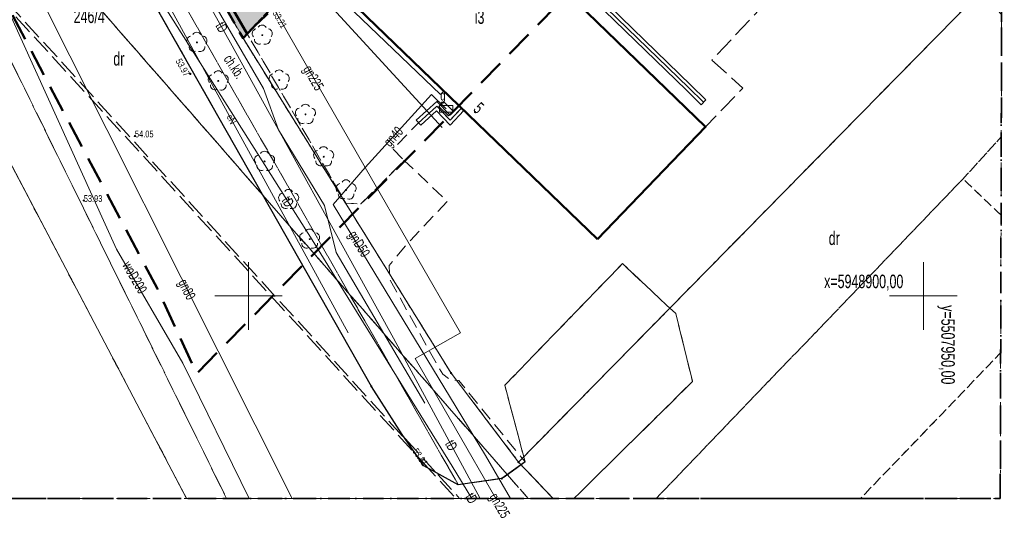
# Model space of a CAD drawing. Header units: metres. Extents: x 5507784 to 5508297, y 5948658 to 5948992.
# Tile 74 of 98: x 5508224 to 5508297, y 5948884 to 5948920. Entities that reach past the tile are written whole.
import ezdxf
from ezdxf.enums import TextEntityAlignment as Align

# ---------------------------------------------------------------- set-up
doc = ezdxf.new("R2010")
doc.units = ezdxf.units.M
for name, pattern in [('2', [0.9, 0.6, -0.3]), ('L_0_02', [0]), ('L_0_03', [1, 0.5, -0.5]), ('L_0_04', [1.5, 1, -0.5]), ('L_0_06', [2, 1.5, -0.5]), ('L_0_0C', [3, 2, -1]), ('L_0_4E', [2.5, 1.5, -1]), ('L_0_B1', [2.5, 1.5, -0.5, 0, -0.5])]:
    doc.linetypes.add(name, pattern=pattern)
doc.layers.get('0').update_dxf_attribs({"linetype": 'CONTINUOUS', "lineweight": 18})
for name, color, linetype, lineweight in [('1_granice_dzialek', 1, 'CONTINUOUS', 5), ('1_mala_arch', 5, 'CONTINUOUS', 5), ('1_nawierzchnie', 253, 'CONTINUOUS', 5), ('312-budynek ewidencyjny', 7, 'CONTINUOUS', 18), ('EGB_AdresNieruchomosci', 7, 'CONTINUOUS', 18), ('EGB_Budynek', 7, 'CONTINUOUS', 50), ('EGB_DzialkaEwidencyjna', 7, 'L_0_02', 18), ('EGB_JednostkaEwidencyjna', 7, 'CONTINUOUS', 18), ('EGB_KonturUzytkuGruntowego', 96, 'L_0_03', 18), ('EGB_ObrebEwidencyjny', 7, 'CONTINUOUS', 18), ('EGB_PunktGraniczny', 7, 'CONTINUOUS', 18), ('GES_PrzewodElektroenergetyczny', 1, 'CONTINUOUS', 18), ('GES_PrzewodGazowy', 52, 'CONTINUOUS', 18), ('GES_PrzewodTelekomunikacyjny', 30, 'CONTINUOUS', 18), ('GES_PrzewodWodociagowy', 5, 'CONTINUOUS', 18), ('GES_Rzedna', 7, 'CONTINUOUS', 18), ('GES_UrzadzeniaSiecGazowa_P', 7, 'CONTINUOUS', 18), ('OT_Budowle', 7, 'CONTINUOUS', 18), ('OT_Komunikacja', 7, 'CONTINUOUS', 18), ('OT_Rzedna', 7, 'CONTINUOUS', 18), ('OT_ZagospodarowanieTerenu', 7, 'CONTINUOUS', 18), ('OT_ZagospodarowanieTerenu_P', 7, 'CONTINUOUS', 18), ('OTDN', 7, 'CONTINUOUS', 13), ('OTKC', 7, 'CONTINUOUS', 13), ('OTKJ', 7, 'CONTINUOUS', 13), ('OTKK', 7, 'CONTINUOUS', 13), ('OTKU', 7, 'CONTINUOUS', 13), ('OTRS', 7, 'CONTINUOUS', 13), ('OTZL', 7, 'CONTINUOUS', 13), ('OTZT', 7, 'CONTINUOUS', 18), ('SUEP', 7, 'CONTINUOUS', 13), ('SUGP', 7, 'CONTINUOUS', 18), ('SUGS', 7, 'CONTINUOUS', 18), ('SUTP', 7, 'CONTINUOUS', 13), ('SUWP', 7, 'CONTINUOUS', 13), ('Zakres', 5, 'L_0_0C', 50)]:
    doc.layers.add(name, color=color, linetype=linetype, lineweight=lineweight)
doc.styles.get("Standard").update_dxf_attribs({"font": 'arial.ttf'})
doc.linetypes.add('L_0_29_SHX', pattern='A,0,-0.25,-0.5,-0.5,-0.5,-0.5,-0.5,-0.5,-0.5,-0.5,[2,Nowogard 244.shx,S=0.05,R=0,X=0,Y=0],-0.5,[3,Nowogard 244.shx,S=0.05,R=0,X=0,Y=0],-0.25', length=5)

# ---------------------------------------------------------------- blocks, each defined once
blk = doc.blocks.new('L_0_02_2')
at = {"color": 0}
blk.add_point((0, 0), dxfattribs=at)
blk = doc.blocks.new('L_0_02_1')
at = {"color": 0}
blk.add_point((0, 0), dxfattribs=at)
blk = doc.blocks.new('L_0_29_1')
at = {"color": 0, "linetype": 'Continuous', "lineweight": 13, "flags": 128}
blk.add_lwpolyline([(0, -0.5), (0, 0.5)], dxfattribs=at)
blk = doc.blocks.new('L_0_29_2')
at = {"color": 0, "linetype": 'Continuous', "lineweight": 13, "flags": 128}
blk.add_lwpolyline([(0, 0.5), (0, -0.5)], dxfattribs=at)
blk = doc.blocks.new('EGB_ADRES')
at = {"linetype": 'Continuous', "lineweight": 13}
blk.add_hatch(color=0, dxfattribs=at).paths.add_polyline_path([(0, -0.09, 1), (0, 0.09, 1)])
at = {"color": 0, "linetype": 'Continuous', "lineweight": 13}
blk.add_circle((0, 0), 0.0906, dxfattribs=at)
blk = doc.blocks.new('EGPG_N')
at = {"linetype": 'Continuous', "lineweight": 13}
blk.add_hatch(color=0, dxfattribs=at).paths.add_polyline_path([(0, -0.1, 1), (0, 0.1, 1)])
at = {"color": 0, "linetype": 'Continuous', "lineweight": 13}
blk.add_circle((0, 0), 0.1, dxfattribs=at)
blk = doc.blocks.new('SUGS')
at = {"color": 0, "linetype": 'Continuous', "lineweight": 18, "flags": 128}
blk.add_lwpolyline([(1, 0.5), (1, -0.5), (-1, -0.5), (-1, 0.5)], close=True, dxfattribs=at)
blk = doc.blocks.new('OTRS')
at = {"linetype": 'Continuous', "lineweight": 13}
blk.add_hatch(color=0, dxfattribs=at).paths.add_polyline_path([(0, -0.09, 1), (0, 0.09, 1)])
at = {"color": 0, "linetype": 'Continuous', "lineweight": 13}
blk.add_circle((0, 0), 0.0906, dxfattribs=at)
blk = doc.blocks.new('OTZL')
at = {"linetype": 'Continuous', "lineweight": 18}
blk.add_hatch(color=0, dxfattribs=at).paths.add_polyline_path([(0, -0.07, 1), (0, 0.07, 1)])
at = {"color": 0, "linetype": 'Continuous', "lineweight": 18}
blk.add_circle((0, 0), 0.0721, dxfattribs=at)
for centre, radius, start, end in [((-0.02, 0.82), 0.68, 29.5388, 149.6209), ((-0.8, 0.24), 0.7, 101.6336, 222.6141), ((0.78, 0.24), 0.7, 318.5035, 78.3664), ((-0.46, -0.64), 0.7, 175.1009, 291.5014), ((0.46, -0.66), 0.7, 249.444, 4.8991)]:
    blk.add_arc(centre, radius, start, end, dxfattribs=at)

msp = doc.modelspace()

# ---------------------------------------------------------------- hatches: boundary and pattern name
at = {"layer": '1_nawierzchnie', "linetype": 'Continuous', "ltscale": 0.5, "true_color": 0x636466}
h = msp.add_hatch(dxfattribs=at)
h.set_pattern_fill('DOTS', color=251, angle=45)
h.set_pattern_definition([(45, (340.901654, 0), (-0.0220970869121, 0.06629126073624), [0, -0.0625])])
h.paths.add_polyline_path([(5508244.012, 5948967.65), (5508263.002, 5948948.91), (5508266.032, 5948949.798), (5508267.026, 5948948.877), (5508264.782, 5948948.02), (5508262.522, 5948947.38), (5508261.032, 5948948.78), (5508250.173, 5948959.643), (5508244.322, 5948965.52), (5508242.612, 5948965.76), (5508240.592, 5948966.3), (5508226.762, 5948951.092), (5508225.742, 5948949.97), (5508225.402, 5948947.7), (5508225.712, 5948945.49), (5508226.352, 5948944.94), (5508231.045, 5948936.413), (5508240.802, 5948919.427), (5508240.492, 5948919.1), (5508223.642, 5948948.94), (5508240.809, 5948968.211), (5508241.102, 5948968.3), (5508242.582, 5948968.21)])
at = {"layer": '1_nawierzchnie', "linetype": 'Continuous', "lineweight": 5, "ltscale": 0.5, "true_color": 0xc7c8ca}
h = msp.add_hatch(dxfattribs=at)
h.set_pattern_fill('GRASS', color=9, scale=0.5)
h.set_pattern_definition([(90, (340.90165, 0), (-0.3535533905, 0.3535533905), [0.09375, -0.6133567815]), (45, (340.90165, 0), (-0.353553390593, 0.353553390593), [0.09375, -0.40625]), (135, (340.90165, 0), (-0.353553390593, -0.353553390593), [0.09375, -0.40625])])
h.paths.add_polyline_path([(5508241.647, 5948931.406), (5508241.329, 5948931.785), (5508241.621, 5948940.332), (5508241.818, 5948940.776), (5508242.527, 5948941.191), (5508243.674, 5948941.86), (5508244.547, 5948942.788), (5508246.53, 5948942.97), (5508249.614, 5948943.254), (5508250.543, 5948943.339), (5508251.146, 5948943.394), (5508242.135, 5948931.486)], flags=17)
h.paths.add_polyline_path([(5508242.612, 5948965.76), (5508244.322, 5948965.52), (5508254.664, 5948955.131), (5508257.767, 5948952.119), (5508255.106, 5948948.735), (5508254.122, 5948948.058), (5508252.491, 5948947.535), (5508246.499, 5948946.984), (5508246.057, 5948947.25), (5508245.847, 5948947.759), (5508244.941, 5948949.117), (5508242.23, 5948950.974), (5508242.132, 5948954.04)])
h.paths.add_polyline_path([(5508226.352, 5948944.94), (5508229.966, 5948945.339), (5508229.747, 5948947.327), (5508235.412, 5948947.953), (5508235.841, 5948948.715), (5508236.5, 5948949.541), (5508237.088, 5948950.081), (5508237.539, 5948950.409), (5508238.034, 5948950.702), (5508238.246, 5948956.24), (5508240.245, 5948956.163), (5508240.124, 5948959.51), (5508237.845, 5948963.28), (5508225.742, 5948949.97), (5508225.402, 5948947.7), (5508225.712, 5948945.49)])
h.paths.add_polyline_path([(5508227.272, 5948943.01), (5508230.186, 5948943.351), (5508230.405, 5948941.364), (5508232.465, 5948941.591), (5508234.578, 5948941.194), (5508237.029, 5948940.073), (5508237.717, 5948940.071), (5508238.243, 5948940.514), (5508239.373, 5948939.893), (5508239.577, 5948939.09), (5508239.492, 5948936.62), (5508239.176, 5948927.324), (5508236.561, 5948926.769), (5508235.523, 5948928.582)])
h.paths.add_polyline_path([(5508239.234, 5948964.807), (5508240.47, 5948962.987), (5508240.592, 5948966.3)])
h.paths.add_polyline_path([(5508259.177, 5948950.669), (5508257.993, 5948949.106), (5508257.997, 5948948.873), (5508258.118, 5948948.627), (5508258.297, 5948948.501), (5508258.451, 5948948.465), (5508260.761, 5948949.056)])
h.paths.add_polyline_path([(5508258.282, 5948946.31), (5508262.12, 5948947.279), (5508262.863, 5948947.477), (5508264.782, 5948948.02), (5508267.026, 5948948.877), (5508267.941, 5948948.009), (5508240.802, 5948919.427), (5508239.561, 5948921.556), (5508242.986, 5948929.298), (5508244.572, 5948931.391), (5508246.167, 5948930.183), (5508251.745, 5948937.545), (5508250.151, 5948938.753), (5508252.114, 5948941.344), (5508253.309, 5948942.922), (5508253.996, 5948943.106), (5508254.489, 5948942.915), (5508254.732, 5948942.71), (5508256.502, 5948940.94), (5508259.972, 5948944.48)])

# ---------------------------------------------------------------- linework, layer by layer
at = {"color": 251, "linetype": 'Continuous', "lineweight": 18, "true_color": 0x636466, "flags": 128}
for points in [[(5508240.902, 5948897.5), (5508240.902, 5948902.5)], [(5508290.902, 5948897.5), (5508290.902, 5948902.5)], [(5508238.402, 5948900), (5508243.402, 5948900)], [(5508288.402, 5948900), (5508293.402, 5948900)]]:
    msp.add_lwpolyline(points, dxfattribs=at)
at = {"layer": '1_granice_dzialek', "color": 251, "linetype": '2', "lineweight": 50, "ltscale": 2.5, "true_color": 0x636466}
msp.add_lwpolyline([(5508223.642, 5948948.94), (5508240.492, 5948919.1), (5508267.952, 5948948.02), (5508243.222, 5948970.92)], close=True, dxfattribs=at)
at = {"layer": '1_mala_arch', "color": 251, "linetype": '2', "lineweight": 50, "ltscale": 3.5, "true_color": 0x636466}
msp.add_lwpolyline([(5508240.802, 5948919.427), (5508238.322, 5948923.69), (5508235.493, 5948928.552), (5508227.272, 5948943.01), (5508226.352, 5948944.94), (5508225.712, 5948945.49), (5508225.402, 5948947.7), (5508225.742, 5948949.97), (5508240.592, 5948966.3), (5508244.322, 5948965.52), (5508262.522, 5948947.38), (5508264.782, 5948948.02), (5508267.026, 5948948.877), (5508267.952, 5948948.02), (5508240.802, 5948919.427)], dxfattribs=at)
at = {"layer": '312-budynek ewidencyjny', "color": 251, "linetype": 'Continuous', "lineweight": 18, "true_color": 0x636466, "flags": 128}
for points in [[(5508263.812, 5948923.12), (5508274.762, 5948912.52)], [(5508266.752, 5948904.2), (5508248.972, 5948921.34)], [(5508274.762, 5948912.52), (5508266.752, 5948904.2)]]:
    msp.add_lwpolyline(points, dxfattribs=at)
at = {"layer": 'EGB_Budynek', "color": 251, "linetype": 'Continuous', "lineweight": 50, "true_color": 0x636466, "flags": 128}
msp.add_lwpolyline([(5508266.752, 5948904.2), (5508248.972, 5948921.34), (5508256.942, 5948929.66), (5508257.502, 5948929.13), (5508263.812, 5948923.12), (5508274.762, 5948912.52)], close=True, dxfattribs=at)
at = {"layer": 'EGB_DzialkaEwidencyjna', "linetype": 'CONTINUOUS', "lineweight": 18}
for p, q in [((5508240.492, 5948919.1), (5508223.642, 5948948.94)), ((5508223.642, 5948948.94), (5508240.492, 5948919.1)), ((5508267.952, 5948948.02), (5508240.492, 5948919.1)), ((5508240.492, 5948919.1), (5508267.952, 5948948.02)), ((5508236.315, 5948885), (5508214.992, 5948925.56)), ((5508295.102, 5948922.48), (5508260.912, 5948887.7)), ((5508255.912, 5948894.29), (5508240.492, 5948919.1)), ((5508240.492, 5948919.1), (5508255.912, 5948894.29)), ((5508260.912, 5948887.7), (5508255.912, 5948894.29)), ((5508255.912, 5948894.29), (5508260.912, 5948887.7)), ((5508260.912, 5948887.7), (5508263.464, 5948885)), ((5508263.464, 5948885), (5508236.315, 5948885))]:
    msp.add_line(p, q, dxfattribs=at)
at = {"layer": 'EGB_JednostkaEwidencyjna', "color": 251, "linetype": 'L_0_B1', "lineweight": 35, "true_color": 0x636466, "flags": 128}
msp.add_lwpolyline([(5508189.202, 5948991.6), (5508296.902, 5948991.6), (5508296.602, 5948885), (5508187.402, 5948885)], close=True, dxfattribs=at)
at = {"layer": 'EGB_KonturUzytkuGruntowego', "color": 251, "linetype": 'L_0_03', "lineweight": 18, "true_color": 0x636466, "flags": 128}
for points in [[(5508189.046, 5948982.381), (5508196.902, 5948974.89), (5508216.872, 5948953.99), (5508236.602, 5948976.72), (5508243.222, 5948970.92), (5508223.642, 5948948.94), (5508240.492, 5948919.1), (5508255.912, 5948894.29), (5508260.912, 5948887.7), (5508263.464, 5948885), (5508236.315, 5948885), (5508214.992, 5948925.56), (5508205.792, 5948942.39), (5508190.362, 5948961.95), (5508188.727, 5948963.462)], [(5508260.912, 5948887.7), (5508255.912, 5948894.29), (5508240.492, 5948919.1), (5508267.952, 5948948.02), (5508295.102, 5948922.48)], [(5508187.402, 5948885), (5508188.071, 5948924.668), (5508188.492, 5948924.27), (5508205.792, 5948942.39), (5508214.992, 5948925.56), (5508236.315, 5948885)], [(5508296.677, 5948911.783), (5508293.842, 5948908.67), (5508271.099, 5948885), (5508263.464, 5948885), (5508260.912, 5948887.7), (5508295.102, 5948922.48), (5508296.703, 5948920.855)], [(5508296.661, 5948905.986), (5508293.842, 5948908.67), (5508296.677, 5948911.783)], [(5508271.099, 5948885), (5508293.842, 5948908.67), (5508296.661, 5948905.986), (5508296.632, 5948895.796), (5508286.25, 5948885)], [(5508296.602, 5948885), (5508286.25, 5948885), (5508296.632, 5948895.796)]]:
    msp.add_lwpolyline(points, close=True, dxfattribs=at)
at = {"layer": 'EGB_ObrebEwidencyjny', "color": 251, "linetype": 'L_0_4E', "lineweight": 35, "true_color": 0x636466, "flags": 128}
msp.add_lwpolyline([(5508189.202, 5948991.6), (5508296.902, 5948991.6), (5508296.602, 5948885), (5508187.402, 5948885)], close=True, dxfattribs=at)
at = {"layer": 'EGB_PunktGraniczny', "color": 251, "true_color": 0x636466}
for p in [(5508240.492, 5948919.1), (5508255.912, 5948894.29), (5508260.912, 5948887.7)]:
    msp.add_point(p, dxfattribs=at)
at = {"layer": 'GES_PrzewodElektroenergetyczny', "color": 251, "linetype": 'Continuous', "lineweight": 18, "true_color": 0x636466, "flags": 128}
msp.add_lwpolyline([(5508248.282, 5948897.27), (5508232.682, 5948925.78)], dxfattribs=at)
at = {"layer": 'GES_PrzewodGazowy', "color": 251, "linetype": 'Continuous', "lineweight": 18, "true_color": 0x636466, "flags": 128}
for points in [[(5508234.562, 5948971.33), (5508240.982, 5948965.29), (5508242.422, 5948962.88), (5508242.622, 5948921.53), (5508249.552, 5948909.51), (5508256.602, 5948897.28), (5508253.252, 5948895.36), (5508259.224, 5948885)], [(5508244.143, 5948885), (5508222.152, 5948928.72), (5508202.722, 5948952.46), (5508188.8, 5948967.823)], [(5508249.552, 5948909.51), (5508254.452, 5948914.93), (5508255.542, 5948913.87)], [(5508260.3, 5948885), (5508258.472, 5948888.19), (5508247.172, 5948906.78), (5508249.552, 5948909.51)]]:
    msp.add_lwpolyline(points, dxfattribs=at)
at = {"layer": 'GES_PrzewodTelekomunikacyjny', "color": 251, "linetype": 'Continuous', "lineweight": 18, "true_color": 0x636466, "flags": 128}
for points in [[(5508219.362, 5948948.68), (5508224.842, 5948937.01), (5508245.622, 5948904.16)], [(5508253.972, 5948892.06), (5508247.402, 5948903.22), (5508246.522, 5948906.7), (5508243.132, 5948912.3), (5508242.022, 5948915.36), (5508233.942, 5948929.26), (5508227.192, 5948941.7)], [(5508255.362, 5948915.18), (5508255.132, 5948914.93), (5508227.192, 5948941.7)], [(5508227.192, 5948941.7), (5508228.672, 5948938.2), (5508239.572, 5948918.75), (5508251.652, 5948896.87), (5508258.069, 5948885)], [(5508245.622, 5948904.16), (5508255.992, 5948887.39), (5508257.454, 5948885)]]:
    msp.add_lwpolyline(points, dxfattribs=at)
at = {"layer": 'GES_PrzewodWodociagowy', "color": 251, "linetype": 'Continuous', "lineweight": 18, "true_color": 0x636466, "flags": 128}
for points in [[(5508216.542, 5948948.58), (5508219.682, 5948928.12), (5508223.312, 5948920.68), (5508231.112, 5948903.46), (5508236.042, 5948895.02), (5508240.944, 5948885)], [(5508255.252, 5948912.48), (5508246.872, 5948921.6), (5508264.602, 5948939.32)]]:
    msp.add_lwpolyline(points, dxfattribs=at)
at = {"layer": 'OT_Budowle', "linetype": 'CONTINUOUS', "lineweight": 18}
for p, q in [((5508273.317, 5948915.261), (5508267.287, 5948921.121)), ((5508273.666, 5948915.619), (5508267.636, 5948921.479)), ((5508274.437, 5948914.171), (5508273.317, 5948915.261)), ((5508274.786, 5948914.529), (5508273.666, 5948915.619)), ((5508253.333, 5948913.014), (5508254.853, 5948914.409)), ((5508254.853, 5948914.409), (5508255.84, 5948913.382)), ((5508253.671, 5948912.646), (5508254.831, 5948913.711)), ((5508254.831, 5948913.711), (5508255.843, 5948912.658)), ((5508255.84, 5948913.382), (5508256.5, 5948914.082)), ((5508255.843, 5948912.658), (5508256.863, 5948913.738))]:
    msp.add_line(p, q, dxfattribs=at)
at = {"layer": 'OT_Budowle', "linetype": 'L_0_29_SHX', "lineweight": 18}
for p, q in [((5508273.492, 5948915.44), (5508267.462, 5948921.3)), ((5508274.612, 5948914.35), (5508273.492, 5948915.44)), ((5508253.502, 5948912.83), (5508254.842, 5948914.06)), ((5508254.842, 5948914.06), (5508255.842, 5948913.02)), ((5508255.842, 5948913.02), (5508256.682, 5948913.91))]:
    msp.add_line(p, q, dxfattribs=at)
at = {"layer": 'OT_Komunikacja', "color": 251, "linetype": 'L_0_06', "lineweight": 18, "true_color": 0x636466, "flags": 128}
for points in [[(5508188.807, 5948968.221), (5508241.968, 5948907.465), (5508260.08, 5948886.765), (5508261.624, 5948885), (5508260.08, 5948886.765), (5508261.392, 5948887.71), (5508259.892, 5948893.39), (5508268.612, 5948902.4), (5508271.862, 5948899.32), (5508272.552, 5948898.71), (5508273.802, 5948893.66), (5508265.007, 5948885), (5508261.624, 5948885), (5508239.273, 5948885), (5508230.682, 5948902.42), (5508220.332, 5948923.43), (5508219.452, 5948925.05), (5508218.412, 5948925.92), (5508217.902, 5948926.58), (5508210.942, 5948935.22), (5508209.662, 5948939.99), (5508206.302, 5948945.1), (5508201.482, 5948951.56), (5508197.792, 5948956.31), (5508194.092, 5948960.62), (5508189.082, 5948965.94), (5508188.773, 5948966.24), (5508188.807, 5948968.221), (5508188.982, 5948978.577), (5508196.492, 5948971.2), (5508203.852, 5948963.3), (5508209.562, 5948956.64), (5508217.362, 5948953.58), (5508222.652, 5948949.71), (5508221.372, 5948947.45), (5508221.022, 5948946.39), (5508221.612, 5948943.43), (5508223.562, 5948939.94), (5508225.652, 5948936.77), (5508225.892, 5948935.81), (5508241.968, 5948907.465)], [(5508265.782, 5948922.94), (5508267.462, 5948921.3), (5508269.372, 5948923.16), (5508269.512, 5948923.28), (5508276.292, 5948929.8), (5508277.922, 5948932.03), (5508279.312, 5948934.88), (5508279.632, 5948935.45), (5508282.822, 5948932.26), (5508281.362, 5948930.64), (5508280.622, 5948929.35), (5508280.212, 5948927.77), (5508280.282, 5948926.36), (5508280.812, 5948925.03), (5508281.452, 5948924.09), (5508275.242, 5948917.47), (5508277.532, 5948915.4), (5508276.112, 5948913.93), (5508274.762, 5948912.52), (5508263.812, 5948923.12), (5508264.662, 5948924.03)], [(5508260.08, 5948886.765), (5508259.672, 5948886.47), (5508256.442, 5948886.02), (5508253.892, 5948887.42), (5508252.292, 5948889.73), (5508250.002, 5948893.3), (5508241.968, 5948907.465)]]:
    msp.add_lwpolyline(points, close=True, dxfattribs=at)
at = {"layer": 'OT_Komunikacja', "color": 251, "linetype": 'Continuous', "lineweight": 25, "true_color": 0x636466, "flags": 128}
msp.add_lwpolyline([(5508261.392, 5948887.71), (5508259.672, 5948886.47), (5508256.442, 5948886.02), (5508253.892, 5948887.42), (5508252.292, 5948889.73), (5508250.002, 5948893.3), (5508225.892, 5948935.81), (5508225.652, 5948936.77), (5508223.562, 5948939.94), (5508221.612, 5948943.43), (5508221.022, 5948946.39), (5508221.372, 5948947.45), (5508222.652, 5948949.71), (5508233.902, 5948961.73)], dxfattribs=at)
at = {"layer": 'OT_Komunikacja', "color": 251, "linetype": 'L_0_04', "lineweight": 18, "true_color": 0x636466, "flags": 128}
msp.add_lwpolyline([(5508225.402, 5948947.7), (5508225.712, 5948945.49), (5508226.352, 5948944.94), (5508227.272, 5948943.01), (5508238.322, 5948923.69), (5508239.302, 5948922), (5508240.812, 5948919.41), (5508248.112, 5948906.88), (5508249.232, 5948906.82), (5508252.442, 5948910.04), (5508255.622, 5948907), (5508252.692, 5948903.9), (5508251.312, 5948902.26), (5508251.392, 5948901.17), (5508254.822, 5948895.02), (5508255.292, 5948894.2), (5508255.822, 5948893.8), (5508256.472, 5948893.75), (5508261.392, 5948887.71), (5508259.672, 5948886.47), (5508256.442, 5948886.02), (5508221.372, 5948947.45), (5508222.652, 5948949.71)], close=True, dxfattribs=at)
at = {"layer": 'OT_ZagospodarowanieTerenu', "color": 251, "linetype": 'L_0_04', "lineweight": 18, "true_color": 0x636466, "flags": 128}
for points in [[(5508256.442, 5948886.02), (5508253.892, 5948887.42), (5508252.292, 5948889.73), (5508250.002, 5948893.3), (5508225.892, 5948935.81), (5508225.652, 5948936.77), (5508223.562, 5948939.94), (5508221.612, 5948943.43), (5508221.022, 5948946.39), (5508221.372, 5948947.45)], [(5508255.842, 5948913.02), (5508254.842, 5948914.06), (5508253.502, 5948912.83), (5508251.602, 5948910.87), (5508252.442, 5948910.04), (5508249.232, 5948906.82), (5508248.112, 5948906.88), (5508240.812, 5948919.41), (5508245.932, 5948924.37), (5508247.322, 5948922.97), (5508248.972, 5948921.34), (5508256.682, 5948913.91)]]:
    msp.add_lwpolyline(points, close=True, dxfattribs=at)
at = {"layer": 'OT_ZagospodarowanieTerenu_P', "color": 251, "true_color": 0x636466}
msp.add_point((5508248.132, 5948907.86), dxfattribs=at)
at = {"layer": 'OTDN', "linetype": 'CONTINUOUS', "lineweight": 18}
for p, q in [((5508273.317, 5948915.261), (5508267.287, 5948921.121)), ((5508273.666, 5948915.619), (5508267.636, 5948921.479)), ((5508274.437, 5948914.171), (5508273.317, 5948915.261)), ((5508274.786, 5948914.529), (5508273.666, 5948915.619)), ((5508253.333, 5948913.014), (5508254.853, 5948914.409)), ((5508254.853, 5948914.409), (5508255.84, 5948913.382)), ((5508253.671, 5948912.646), (5508254.831, 5948913.711)), ((5508254.831, 5948913.711), (5508255.843, 5948912.658)), ((5508255.84, 5948913.382), (5508256.5, 5948914.082)), ((5508255.843, 5948912.658), (5508256.863, 5948913.738))]:
    msp.add_line(p, q, dxfattribs=at)
at = {"layer": 'OTDN', "linetype": 'L_0_29_SHX', "lineweight": 18}
for p, q in [((5508273.492, 5948915.44), (5508267.462, 5948921.3)), ((5508274.612, 5948914.35), (5508273.492, 5948915.44)), ((5508253.502, 5948912.83), (5508254.842, 5948914.06)), ((5508254.842, 5948914.06), (5508255.842, 5948913.02)), ((5508255.842, 5948913.02), (5508256.682, 5948913.91))]:
    msp.add_line(p, q, dxfattribs=at)
at = {"layer": 'OTKC', "color": 251, "linetype": 'L_0_04', "lineweight": 18, "true_color": 0x636466, "flags": 128}
msp.add_lwpolyline([(5508225.402, 5948947.7), (5508225.712, 5948945.49), (5508226.352, 5948944.94), (5508227.272, 5948943.01), (5508238.322, 5948923.69), (5508239.302, 5948922), (5508240.812, 5948919.41), (5508248.112, 5948906.88), (5508249.232, 5948906.82), (5508252.442, 5948910.04), (5508255.622, 5948907), (5508252.692, 5948903.9), (5508251.312, 5948902.26), (5508251.392, 5948901.17), (5508254.822, 5948895.02), (5508255.292, 5948894.2), (5508255.822, 5948893.8), (5508256.472, 5948893.75), (5508261.392, 5948887.71), (5508259.672, 5948886.47), (5508256.442, 5948886.02), (5508221.372, 5948947.45), (5508222.652, 5948949.71)], close=True, dxfattribs=at)
at = {"layer": 'OTKJ', "color": 251, "linetype": 'L_0_06', "lineweight": 18, "true_color": 0x636466, "flags": 128}
for points in [[(5508256.277, 5948885), (5508239.273, 5948885), (5508230.682, 5948902.42), (5508220.332, 5948923.43), (5508219.452, 5948925.05), (5508218.412, 5948925.92), (5508217.902, 5948926.58), (5508215.127, 5948930.024), (5508212.478, 5948933.313), (5508210.942, 5948935.22), (5508209.662, 5948939.99), (5508206.302, 5948945.1), (5508201.482, 5948951.56), (5508197.792, 5948956.31), (5508194.092, 5948960.62), (5508189.082, 5948965.94), (5508188.773, 5948966.24), (5508188.982, 5948978.577), (5508196.492, 5948971.2), (5508203.852, 5948963.3), (5508209.562, 5948956.64), (5508217.362, 5948953.58), (5508222.652, 5948949.71), (5508221.372, 5948947.45), (5508221.022, 5948946.39), (5508221.612, 5948943.43), (5508223.562, 5948939.94), (5508225.652, 5948936.77), (5508225.892, 5948935.81), (5508250.002, 5948893.3), (5508252.292, 5948889.73), (5508252.498, 5948889.433), (5508253.349, 5948888.203), (5508253.892, 5948887.42), (5508254.239, 5948887.229)], [(5508252.498, 5948889.433), (5508253.349, 5948888.203), (5508215.127, 5948930.024), (5508212.478, 5948933.313)], [(5508254.776, 5948886.934), (5508256.442, 5948886.02), (5508259.672, 5948886.47), (5508261.392, 5948887.71), (5508259.892, 5948893.39), (5508268.612, 5948902.4), (5508271.862, 5948899.32), (5508272.552, 5948898.71), (5508273.802, 5948893.66), (5508265.007, 5948885), (5508256.54, 5948885)], [(5508252.498, 5948889.433), (5508254.776, 5948886.934), (5508254.239, 5948887.229), (5508253.349, 5948888.203)]]:
    msp.add_lwpolyline(points, close=True, dxfattribs=at)
at = {"layer": 'OTKK', "color": 251, "linetype": 'Continuous', "lineweight": 25, "true_color": 0x636466, "flags": 128}
msp.add_lwpolyline([(5508261.392, 5948887.71), (5508259.672, 5948886.47), (5508256.442, 5948886.02), (5508253.892, 5948887.42), (5508252.292, 5948889.73), (5508250.002, 5948893.3), (5508225.892, 5948935.81), (5508225.652, 5948936.77), (5508223.562, 5948939.94), (5508221.612, 5948943.43), (5508221.022, 5948946.39), (5508221.372, 5948947.45), (5508222.652, 5948949.71), (5508233.902, 5948961.73)], dxfattribs=at)
at = {"layer": 'OTKU', "color": 251, "linetype": 'L_0_06', "lineweight": 18, "true_color": 0x636466, "flags": 128}
msp.add_lwpolyline([(5508265.782, 5948922.94), (5508267.462, 5948921.3), (5508269.372, 5948923.16), (5508269.512, 5948923.28), (5508276.292, 5948929.8), (5508277.922, 5948932.03), (5508279.312, 5948934.88), (5508279.632, 5948935.45), (5508282.822, 5948932.26), (5508281.362, 5948930.64), (5508280.622, 5948929.35), (5508280.212, 5948927.77), (5508280.282, 5948926.36), (5508280.812, 5948925.03), (5508281.452, 5948924.09), (5508275.242, 5948917.47), (5508277.532, 5948915.4), (5508276.112, 5948913.93), (5508274.762, 5948912.52), (5508263.812, 5948923.12), (5508264.662, 5948924.03)], close=True, dxfattribs=at)
at = {"layer": 'OTZT', "color": 251, "linetype": 'L_0_04', "lineweight": 18, "true_color": 0x636466, "flags": 128}
for points in [[(5508256.442, 5948886.02), (5508253.892, 5948887.42), (5508252.292, 5948889.73), (5508250.002, 5948893.3), (5508225.892, 5948935.81), (5508225.652, 5948936.77), (5508223.562, 5948939.94), (5508221.612, 5948943.43), (5508221.022, 5948946.39), (5508221.372, 5948947.45)], [(5508255.842, 5948913.02), (5508254.842, 5948914.06), (5508253.502, 5948912.83), (5508251.602, 5948910.87), (5508252.442, 5948910.04), (5508249.232, 5948906.82), (5508248.112, 5948906.88), (5508240.812, 5948919.41), (5508245.932, 5948924.37), (5508247.322, 5948922.97), (5508248.972, 5948921.34), (5508256.682, 5948913.91)]]:
    msp.add_lwpolyline(points, close=True, dxfattribs=at)
at = {"layer": 'SUEP', "color": 251, "linetype": 'Continuous', "lineweight": 18, "true_color": 0x636466, "flags": 128}
msp.add_lwpolyline([(5508248.282, 5948897.27), (5508232.682, 5948925.78)], dxfattribs=at)
at = {"layer": 'SUGP', "color": 251, "linetype": 'Continuous', "lineweight": 18, "true_color": 0x636466, "flags": 128}
for points in [[(5508234.562, 5948971.33), (5508240.982, 5948965.29), (5508242.422, 5948962.88), (5508242.622, 5948921.53), (5508249.552, 5948909.51), (5508256.602, 5948897.28), (5508253.252, 5948895.36), (5508259.224, 5948885)], [(5508244.143, 5948885), (5508222.152, 5948928.72), (5508202.722, 5948952.46), (5508188.8, 5948967.823)], [(5508249.552, 5948909.51), (5508254.452, 5948914.93), (5508255.542, 5948913.87)], [(5508260.3, 5948885), (5508258.472, 5948888.19), (5508247.172, 5948906.78), (5508249.552, 5948909.51)]]:
    msp.add_lwpolyline(points, dxfattribs=at)
at = {"layer": 'SUTP', "color": 251, "linetype": 'Continuous', "lineweight": 18, "true_color": 0x636466, "flags": 128}
for points in [[(5508219.362, 5948948.68), (5508224.842, 5948937.01), (5508245.622, 5948904.16)], [(5508253.972, 5948892.06), (5508247.402, 5948903.22), (5508246.522, 5948906.7), (5508243.132, 5948912.3), (5508242.022, 5948915.36), (5508233.942, 5948929.26), (5508227.192, 5948941.7)], [(5508255.362, 5948915.18), (5508255.132, 5948914.93), (5508227.192, 5948941.7)], [(5508227.192, 5948941.7), (5508228.672, 5948938.2), (5508239.572, 5948918.75), (5508251.652, 5948896.87), (5508258.069, 5948885)], [(5508245.622, 5948904.16), (5508255.992, 5948887.39), (5508257.454, 5948885)]]:
    msp.add_lwpolyline(points, dxfattribs=at)
at = {"layer": 'SUWP', "color": 251, "linetype": 'Continuous', "lineweight": 18, "true_color": 0x636466, "flags": 128}
for points in [[(5508216.542, 5948948.58), (5508219.682, 5948928.12), (5508223.312, 5948920.68), (5508231.112, 5948903.46), (5508236.042, 5948895.02), (5508240.944, 5948885)], [(5508255.252, 5948912.48), (5508246.872, 5948921.6), (5508264.602, 5948939.32)]]:
    msp.add_lwpolyline(points, dxfattribs=at)
at = {"layer": 'Zakres', "color": 251, "lineweight": 50, "true_color": 0x636466, "flags": 128}
msp.add_lwpolyline([(5508249.582, 5948976.65), (5508284.242, 5948942.46), (5508237.062, 5948894.25), (5508234.122, 5948900.57), (5508209.272, 5948947.46), (5508245.962, 5948982.15)], close=True, dxfattribs=at)

# ---------------------------------------------------------------- block references
at = {"layer": 'EGB_AdresNieruchomosci', "color": 251, "linetype": 'Continuous', "true_color": 0x636466, "xscale": 0.5, "yscale": 0.5, "zscale": 0.5}
msp.add_blockref('EGB_ADRES', (5508257.682, 5948913.62), dxfattribs=at)
at = {"layer": 'EGB_DzialkaEwidencyjna', "color": 251, "linetype": 'Continuous', "true_color": 0x636466}
for name, p, xscale, yscale, zscale, rotation in [('L_0_02_2', (5508240.492, 5948919.1), 0.5, 0.5, 0.5, 46.48), ('L_0_02_1', (5508240.492, 5948919.1), 0.5, 0.5, 0.5, 119.45), ('L_0_02_2', (5508240.492, 5948919.1), 0.4999999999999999, 0.4999999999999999, 0.4999999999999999, 301.86), ('L_0_02_1', (5508240.492, 5948919.1), 0.5, 0.5, 0.5, 46.48), ('L_0_02_2', (5508240.492, 5948919.1), 0.5, 0.5, 0.5, 119.45), ('L_0_02_1', (5508240.492, 5948919.1), 0.4999999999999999, 0.4999999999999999, 0.4999999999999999, 301.86), ('L_0_02_2', (5508255.912, 5948894.29), 0.5, 0.5, 0.5, 307.19), ('L_0_02_1', (5508255.912, 5948894.29), 0.5, 0.5, 0.5, 121.86), ('L_0_02_2', (5508255.912, 5948894.29), 0.5, 0.5, 0.5, 121.86), ('L_0_02_1', (5508255.912, 5948894.29), 0.5, 0.5, 0.5, 307.19), ('L_0_02_2', (5508260.912, 5948887.7), 0.5, 0.5, 0.5, 45.49), ('L_0_02_1', (5508260.912, 5948887.7), 0.5, 0.5, 0.5, 127.19), ('L_0_02_2', (5508260.912, 5948887.7), 0.5, 0.5, 0.5, 127.19), ('L_0_02_1', (5508260.912, 5948887.7), 0.4999999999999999, 0.4999999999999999, 0.4999999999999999, 313.39), ('L_0_02_1', (5508236.315, 5948885), 0.5, 0.5, 0.5, 117.73), ('L_0_02_2', (5508263.464, 5948885), 0.5, 0.5, 0.5, 133.39), ('L_0_02_1', (5508263.464, 5948885), 0.5, 0.5, 0.5, 180)]:
    msp.add_blockref(name, p, dxfattribs=dict(at, xscale=xscale, yscale=yscale, zscale=zscale, rotation=rotation))
at = {"layer": 'EGB_DzialkaEwidencyjna', "color": 251, "linetype": 'Continuous', "true_color": 0x636466, "xscale": 0.5, "yscale": 0.5, "zscale": 0.5}
msp.add_blockref('L_0_02_2', (5508236.315, 5948885), dxfattribs=at)
at = {"layer": 'EGB_PunktGraniczny', "color": 251, "linetype": 'Continuous', "true_color": 0x636466, "xscale": 0.5, "yscale": 0.5, "zscale": 0.5}
for p in [(5508240.492, 5948919.1), (5508255.912, 5948894.29), (5508260.912, 5948887.7)]:
    msp.add_blockref('EGPG_N', p, dxfattribs=at)
at = {"layer": 'GES_UrzadzeniaSiecGazowa_P', "color": 251, "linetype": 'Continuous', "true_color": 0x636466, "xscale": 0.5, "yscale": 0.5, "zscale": 0.5, "rotation": 315.66}
msp.add_blockref('SUGS', (5508255.542, 5948913.87), dxfattribs=at)
at = {"layer": 'OT_Budowle', "color": 251, "linetype": 'Continuous', "true_color": 0x636466}
for name, p, xscale, yscale, zscale, rotation in [('L_0_29_1', (5508274.612, 5948914.35), 0.5, 0.5, 0.5, 135.78), ('L_0_29_2', (5508256.682, 5948913.91), 0.4999999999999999, 0.4999999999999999, 0.4999999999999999, 226.66), ('L_0_29_1', (5508253.502, 5948912.83), 0.5, 0.5, 0.5, 42.55)]:
    msp.add_blockref(name, p, dxfattribs=dict(at, xscale=xscale, yscale=yscale, zscale=zscale, rotation=rotation))
at = {"layer": 'OT_Rzedna', "color": 251, "linetype": 'Continuous', "true_color": 0x636466, "xscale": 0.5, "yscale": 0.5, "zscale": 0.5}
for p in [(5508236.592, 5948916.45), (5508232.482, 5948911.85), (5508228.692, 5948907.07), (5508250.002, 5948893.3), (5508259.672, 5948886.47)]:
    msp.add_blockref('OTRS', p, dxfattribs=at)
at = {"layer": 'OT_ZagospodarowanieTerenu_P', "color": 251, "linetype": 'Continuous', "true_color": 0x636466, "xscale": 0.5, "yscale": 0.5, "zscale": 0.5}
for p in [(5508241.922, 5948919.32), (5508237.082, 5948918.78), (5508238.662, 5948915.93), (5508243.182, 5948915.99), (5508245.122, 5948913.45), (5508242.092, 5948909.97), (5508246.472, 5948910.31), (5508248.132, 5948907.86), (5508243.882, 5948907.15), (5508245.432, 5948904.21)]:
    msp.add_blockref('OTZL', p, dxfattribs=at)
at = {"layer": 'OTDN', "color": 251, "linetype": 'Continuous', "true_color": 0x636466}
for name, p, xscale, yscale, zscale, rotation in [('L_0_29_1', (5508274.612, 5948914.35), 0.5, 0.5, 0.5, 135.78), ('L_0_29_2', (5508256.682, 5948913.91), 0.4999999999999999, 0.4999999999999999, 0.4999999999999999, 226.66), ('L_0_29_1', (5508253.502, 5948912.83), 0.5, 0.5, 0.5, 42.55)]:
    msp.add_blockref(name, p, dxfattribs=dict(at, xscale=xscale, yscale=yscale, zscale=zscale, rotation=rotation))
at = {"layer": 'OTRS', "color": 251, "linetype": 'Continuous', "true_color": 0x636466, "xscale": 0.5, "yscale": 0.5, "zscale": 0.5}
for p in [(5508236.592, 5948916.45), (5508232.482, 5948911.85), (5508228.692, 5948907.07), (5508250.002, 5948893.3), (5508259.672, 5948886.47)]:
    msp.add_blockref('OTRS', p, dxfattribs=at)
at = {"layer": 'OTZL', "color": 251, "linetype": 'Continuous', "true_color": 0x636466, "xscale": 0.5, "yscale": 0.5, "zscale": 0.5}
for p in [(5508241.922, 5948919.32), (5508237.082, 5948918.78), (5508238.662, 5948915.93), (5508243.182, 5948915.99), (5508245.122, 5948913.45), (5508242.092, 5948909.97), (5508246.472, 5948910.31), (5508243.882, 5948907.15), (5508245.432, 5948904.21)]:
    msp.add_blockref('OTZL', p, dxfattribs=at)
at = {"layer": 'SUGS', "color": 251, "linetype": 'Continuous', "true_color": 0x636466, "xscale": 0.5, "yscale": 0.5, "zscale": 0.5}
msp.add_blockref('SUGS', (5508255.542, 5948913.87), dxfattribs=at)

# ---------------------------------------------------------------- texts
at = {"color": 251, "lineweight": 20, "true_color": 0x636466, "width": 0.66}
msp.add_text('x=5948900,00', height=1, dxfattribs=at).set_placement((5508283.552, 5948901.58), align=Align.TOP_LEFT)
msp.add_text('y=5507950,00', height=1, rotation=270, dxfattribs=at).set_placement((5508293.232, 5948899.32), align=Align.TOP_LEFT)
at = {"layer": 'EGB_AdresNieruchomosci', "color": 251, "lineweight": 18, "true_color": 0x636466, "width": 0.66}
msp.add_text('5', height=0.9, rotation=317.7, dxfattribs=at).set_placement((5508257.48, 5948913.398), align=Align.BOTTOM_CENTER)
at = {"layer": 'EGB_Budynek', "color": 251, "lineweight": 20, "true_color": 0x636466, "width": 0.66}
msp.add_text('i3', height=1, dxfattribs=at).set_placement((5508258.022, 5948920.66), align=Align.MIDDLE_CENTER)
at = {"layer": 'EGB_DzialkaEwidencyjna', "color": 251, "lineweight": 20, "true_color": 0x636466, "width": 0.66}
msp.add_text('246/4', height=1, dxfattribs=at).set_placement((5508227.942, 5948921.22), align=Align.TOP_LEFT)
at = {"layer": 'EGB_KonturUzytkuGruntowego', "color": 251, "lineweight": 20, "true_color": 0x636466, "width": 0.66}
msp.add_text('dr', height=1, dxfattribs=at).set_placement((5508230.882, 5948918.07), align=Align.TOP_LEFT)
msp.add_text('dr', height=1, dxfattribs=at).set_placement((5508283.892, 5948903.477), align=Align.BOTTOM_LEFT)
at = {"layer": 'GES_PrzewodElektroenergetyczny', "color": 251, "lineweight": 15, "true_color": 0x636466, "width": 0.66}
msp.add_text('eN', height=0.5, rotation=298.7, dxfattribs=at).set_placement((5508239.462, 5948913.4), align=Align.MIDDLE_LEFT)
at = {"layer": 'GES_PrzewodGazowy', "color": 251, "lineweight": 15, "true_color": 0x636466, "width": 0.66}
for s, rotation, p in [('gn225', 300, (5508245.242, 5948916.99)), ('gn40', 47.9, (5508251.112, 5948911.24)), ('gnD50', 301.3, (5508248.582, 5948904.74)), ('gn80', 296.7, (5508236.002, 5948901.18)), ('gn225', 300, (5508259.042, 5948885.31))]:
    msp.add_text(s, height=0.75, rotation=rotation, dxfattribs=at).set_placement(p, align=Align.MIDDLE_LEFT)
at = {"layer": 'GES_PrzewodTelekomunikacyjny', "color": 251, "lineweight": 15, "true_color": 0x636466, "width": 0.66}
for rotation, p in [(299.3, (5508238.752, 5948920.21)), (302.3, (5508243.642, 5948907.28)), (298.4, (5508255.772, 5948889.24)), (301.5, (5508257.252, 5948885.32))]:
    msp.add_text('tD', height=0.75, rotation=rotation, dxfattribs=at).set_placement(p, align=Align.MIDDLE_LEFT)
at = {"layer": 'GES_PrzewodWodociagowy', "color": 251, "lineweight": 15, "true_color": 0x636466, "width": 0.66}
msp.add_text('woD200', height=0.75, rotation=299.7, dxfattribs=at).set_placement((5508231.852, 5948902.48), align=Align.MIDDLE_LEFT)
at = {"layer": 'GES_Rzedna', "color": 251, "lineweight": 15, "true_color": 0x636466, "width": 0.66}
msp.add_text('53.21', height=0.5, rotation=300, dxfattribs=at).set_placement((5508242.872, 5948921.09), align=Align.MIDDLE_LEFT)
at = {"layer": 'GES_UrzadzeniaSiecGazowa_P', "color": 251, "lineweight": 15, "true_color": 0x636466, "width": 0.66}
msp.add_text('g', height=0.75, dxfattribs=at).set_placement((5508255.112, 5948914.25), align=Align.BOTTOM_LEFT)
at = {"layer": 'OT_Komunikacja', "color": 251, "lineweight": 15, "true_color": 0x636466, "width": 0.66}
msp.add_text('ch.kb.', height=0.75, rotation=303.3, dxfattribs=at).set_placement((5508238.833, 5948917.433), align=Align.BOTTOM_LEFT)
at = {"layer": 'OT_Rzedna', "color": 251, "lineweight": 15, "true_color": 0x636466, "width": 0.66}
msp.add_text('53.97', height=0.5, rotation=299.6, dxfattribs=at).set_placement((5508236.592, 5948916.45), align=Align.TOP_RIGHT)
for s, p in [('54.05', (5508232.482, 5948911.6)), ('53.93', (5508228.692, 5948906.82))]:
    msp.add_text(s, height=0.5, dxfattribs=at).set_placement(p, align=Align.BOTTOM_LEFT)
msp.add_text('53.81', height=0.5, rotation=304.7, dxfattribs=at).set_placement((5508253.686, 5948887.278), align=Align.BOTTOM_RIGHT)

doc.saveas('drawing.dxf')
